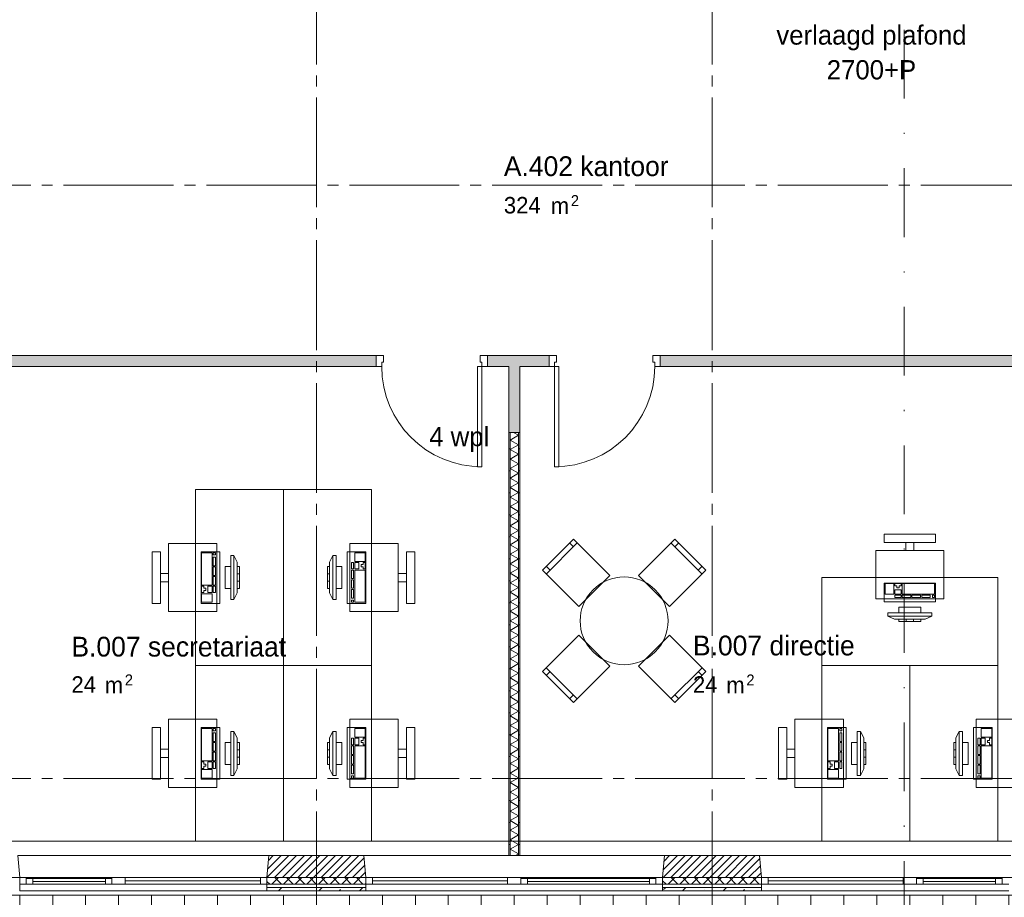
# Paper-space layout '19061B VOn 010b Plattegrond begane grond' of a CAD drawing. Header units: millimetres. Extents: x 10 to 1052, y 0 to 594.
# Tile 30 of 42: x 496 to 585, y 340 to 420. Entities that reach past the tile are written whole.
import ezdxf
from ezdxf.xclip import XClip

# ---------------------------------------------------------------- set-up
doc = ezdxf.new("R2010")
doc.units = ezdxf.units.MM
doc.header["$MEASUREMENT"] = 0
doc.header["$XCLIPFRAME"] = 0
doc.linetypes.add('B0204', pattern=[13, 10, -1, 1, -1])
doc.linetypes.add('B0302', pattern=[12.51, 6.26, -3.125, 0, -3.125])
for name, color, linetype in [('21 Buitenwanden', 7, 'Continuous'), ('21 Buitenwanden Doorsnede-arcering', 7, 'Continuous'), ('21 Buitenwanden Laagscheidingslijnen', 7, 'Continuous'), ('21 Buitenwanden Ramen', 7, 'Continuous'), ('23 Vloeren', 7, 'Continuous'), ('67 Radiatoren - lijn', 7, 'Continuous'), ('82 Interieur', 7, 'Continuous'), ('90 Terrein', 7, 'Continuous'), ('90 Terrein 2D arcering', 7, 'Continuous'), ('A Lijn doorsnede', 7, 'Continuous'), ('A Stramien', 7, 'Continuous'), ('New_21 Vliesgevels', 7, 'Continuous'), ('New_21 Vliesgevels Deuren', 7, 'Continuous'), ('New_21 Vliesgevels Doorsnede-arcering', 7, 'Continuous'), ('New_22 NC Binnenwanden', 7, 'Continuous'), ('New_22 NC Binnenwanden Doorsnede-arcering', 7, 'Continuous'), ('New_22 NC Binnenwanden Laagscheidingslijnen', 7, 'Continuous'), ('New_82 Interieur', 7, 'Continuous'), ('Z Ruimtebenaming', 7, 'Continuous')]:
    doc.layers.add(name, color=color, linetype=linetype)
doc.styles.add('GENERATED_STYLE_2', font='txt')
doc.styles.add('GENERATED_STYLE_5', font='SkRg___.ttf')
pattern_1 = [(45, (162.7604, 134.7577), (-1.838478, 1.838478), []), (45, (161.8411, 135.677), (-1.838478, 1.838478), [1.95, -0.65, 0, -0.65])]
pattern_2 = [(45, (162.7604, 134.7577), (-0.5303301, 0.5303301), []), (135, (162.7604, 134.7577), (0.5303301, 0.5303301), [])]
pattern_3 = [(45, (162.76037, 134.7577), (-0.3535534, 0.3535534), [])]
pattern_4 = [(1e-14, (162.7604, 134.7577), (0, 2), [])]

# ---------------------------------------------------------------- blocks, each defined once
blk = doc.blocks.new('*X69')
at = {"layer": 'New_22 NC Binnenwanden Doorsnede-arcering', "color": 7, "linetype": 'Continuous', "lineweight": 0}
for p, q in [((540.385, 381.575), (541.135, 382.008)), ((540.703, 382.258), (541.135, 382.008)), ((540.385, 381.575), (541.135, 381.142)), ((540.385, 380.709), (541.135, 381.142)), ((540.385, 380.709), (541.135, 380.276)), ((540.385, 379.843), (541.135, 380.276)), ((540.385, 379.843), (541.135, 379.41)), ((540.385, 378.977), (541.135, 379.41)), ((540.385, 378.977), (541.135, 378.544)), ((540.385, 378.111), (541.135, 378.544)), ((540.385, 378.111), (541.135, 377.678)), ((540.385, 377.245), (541.135, 377.678)), ((540.385, 377.245), (541.135, 376.812)), ((540.385, 376.379), (541.135, 376.812)), ((540.385, 376.379), (541.135, 375.946)), ((540.385, 375.513), (541.135, 375.946)), ((540.385, 375.513), (541.135, 375.08)), ((540.385, 374.647), (541.135, 375.08)), ((540.385, 374.647), (541.135, 374.214)), ((540.385, 373.781), (541.135, 374.214)), ((540.385, 373.781), (541.135, 373.348)), ((540.385, 372.915), (541.135, 373.348)), ((540.385, 372.915), (541.135, 372.482)), ((540.385, 372.049), (541.135, 372.482)), ((540.385, 372.049), (541.135, 371.616)), ((540.385, 371.183), (541.135, 371.616)), ((540.385, 371.183), (541.135, 370.75)), ((540.385, 370.317), (541.135, 370.75)), ((540.385, 370.317), (541.135, 369.884)), ((540.385, 369.451), (541.135, 369.884)), ((540.385, 369.451), (541.135, 369.018)), ((540.385, 368.585), (541.135, 369.018)), ((540.385, 368.585), (541.135, 368.152)), ((540.385, 367.719), (541.135, 368.152)), ((540.385, 367.719), (541.135, 367.286)), ((540.385, 366.853), (541.135, 367.286)), ((540.385, 366.853), (541.135, 366.42)), ((540.385, 365.987), (541.135, 366.42)), ((540.385, 365.987), (541.135, 365.553)), ((540.385, 365.12), (541.135, 365.553)), ((540.385, 365.12), (541.135, 364.687)), ((540.385, 364.254), (541.135, 364.687)), ((540.385, 364.254), (541.135, 363.821)), ((540.385, 363.388), (541.135, 363.821)), ((540.385, 363.388), (541.135, 362.955)), ((540.385, 362.522), (541.135, 362.955)), ((540.385, 362.522), (541.135, 362.089)), ((540.385, 361.656), (541.135, 362.089)), ((540.385, 361.656), (541.135, 361.223)), ((540.385, 360.79), (541.135, 361.223)), ((540.385, 360.79), (541.135, 360.357)), ((540.385, 359.924), (541.135, 360.357)), ((540.385, 359.924), (541.135, 359.491)), ((540.385, 359.058), (541.135, 359.491)), ((540.385, 359.058), (541.135, 358.625)), ((540.385, 358.192), (541.135, 358.625)), ((540.385, 358.192), (541.135, 357.759)), ((540.385, 357.326), (541.135, 357.759)), ((540.385, 357.326), (541.135, 356.893)), ((540.385, 356.46), (541.135, 356.893)), ((540.385, 356.46), (541.135, 356.027)), ((540.385, 355.594), (541.135, 356.027)), ((540.385, 355.594), (541.135, 355.161)), ((540.385, 354.728), (541.135, 355.161)), ((540.385, 354.728), (541.135, 354.295)), ((540.385, 353.862), (541.135, 354.295)), ((540.385, 353.862), (541.135, 353.429)), ((540.385, 352.996), (541.135, 353.429)), ((540.385, 352.996), (541.135, 352.563)), ((540.385, 352.13), (541.135, 352.563)), ((540.385, 352.13), (541.135, 351.697)), ((540.385, 351.264), (541.135, 351.697)), ((540.385, 351.264), (541.135, 350.831)), ((540.385, 350.398), (541.135, 350.831)), ((540.385, 350.398), (541.135, 349.965)), ((540.385, 349.532), (541.135, 349.965)), ((540.385, 349.532), (541.135, 349.099)), ((540.385, 348.666), (541.135, 349.099)), ((540.385, 348.666), (541.135, 348.233)), ((540.385, 347.8), (541.135, 348.233)), ((540.385, 347.8), (541.135, 347.367)), ((540.385, 346.934), (541.135, 347.367)), ((540.385, 346.934), (541.135, 346.501)), ((540.385, 346.068), (541.135, 346.501)), ((540.385, 346.068), (541.135, 345.635)), ((540.385, 345.202), (541.135, 345.635)), ((540.385, 345.202), (541.135, 344.769)), ((540.385, 344.336), (541.135, 344.769)), ((540.385, 344.336), (541.135, 343.903)), ((540.884, 343.758), (541.135, 343.903))]:
    blk.add_line(p, q, dxfattribs=at)
blk = doc.blocks.new('Drawing_2_1', base_point=(162.76, 134.758))
at = {"layer": '21 Buitenwanden Doorsnede-arcering', "linetype": 'Continuous', "lineweight": 0, "true_color": 0x000000}
h = blk.add_hatch(dxfattribs=at)
h.set_pattern_fill('220_Gewapend_beton___pre_2B', color=18, style=0, pattern_type=2)
h.set_pattern_definition(pattern_3)
h.paths.add_polyline_path([(518.435, 343.758), (518.26, 341.758), (527.26, 341.758), (527.085, 343.758)])
h = blk.add_hatch(dxfattribs=at)
h.set_pattern_fill('220_Gewapend_beton___pre_2B', color=18, style=0, pattern_type=2)
h.set_pattern_definition(pattern_3)
h.paths.add_polyline_path([(554.26, 341.758), (563.26, 341.758), (563.085, 343.758), (554.435, 343.758)])
h = blk.add_hatch(dxfattribs=at)
h.set_pattern_fill('415_Isolatie_ruit_0001', color=18, style=0, pattern_type=2)
h.set_pattern_definition(pattern_2)
h.paths.add_polyline_path([(518.26, 341.758), (518.26, 341.158), (527.26, 341.158), (527.26, 341.758)])
h = blk.add_hatch(dxfattribs=at)
h.set_pattern_fill('415_Isolatie_ruit_0001', color=18, style=0, pattern_type=2)
h.set_pattern_definition(pattern_2)
h.paths.add_polyline_path([(554.26, 341.158), (563.26, 341.158), (563.26, 341.758), (554.26, 341.758)])
h = blk.add_hatch(dxfattribs=at)
h.set_pattern_fill('160_Natuursteen_0001', color=18, style=0, pattern_type=2)
h.set_pattern_definition(pattern_1)
h.paths.add_polyline_path([(518.26, 340.558), (527.26, 340.558), (527.26, 340.858), (518.26, 340.858)])
h = blk.add_hatch(dxfattribs=at)
h.set_pattern_fill('160_Natuursteen_0001', color=18, style=0, pattern_type=2)
h.set_pattern_definition(pattern_1)
h.paths.add_polyline_path([(554.26, 340.558), (563.26, 340.558), (563.26, 340.858), (554.26, 340.858)])
at = {"layer": '90 Terrein 2D arcering', "linetype": 'Continuous', "lineweight": 0, "true_color": 0x8d999c}
h = blk.add_hatch(dxfattribs=at)
h.set_pattern_fill('950_Raster_300_0001', color=252, style=0, pattern_type=2)
h.set_pattern_definition([(0, (162.7604, 134.7577), (0, 3), []), (90, (162.7604, 134.7577), (-3, 0), [])])
h.paths.add_polyline_path([(290.36, 170.758), (522.76, 170.758), (522.76, 206.758), (522.76, 314.758), (630.61, 314.758), (630.61, 340.158), (486.914, 340.158), (486.914, 339.577), (486.914, 242.613), (391.265, 242.613), (351.26, 242.714, -1), (316.26, 242.715), (290.36, 242.613)])
at = {"layer": 'New_21 Vliesgevels Doorsnede-arcering', "linetype": 'Continuous', "lineweight": 0, "true_color": 0x80e2d7}
for points in [[(486.76, 389.258), (486.76, 388.258), (528.201, 388.258), (528.201, 389.258)], [(538.321, 388.258), (543.926, 388.258), (543.926, 389.258), (538.321, 389.258)], [(554.046, 389.258), (554.046, 388.258), (594.26, 388.258), (594.26, 389.258)], [(540.26, 388.258), (540.26, 382.258), (541.26, 382.258), (541.26, 388.258)]]:
    blk.add_hatch(color=121, dxfattribs=at).paths.add_polyline_path(points)
at = {"layer": 'New_22 NC Binnenwanden Doorsnede-arcering', "linetype": 'Continuous', "lineweight": 0, "true_color": 0x000000}
h = blk.add_hatch(dxfattribs=at)
h.set_pattern_fill('930_Lijnen_vert_200_0001', color=18, style=0, pattern_type=2)
h.set_pattern_definition(pattern_4)
h.paths.add_polyline_path([(540.26, 382.258), (540.26, 343.758), (540.385, 343.758), (540.385, 382.258)])
h = blk.add_hatch(dxfattribs=at)
h.set_pattern_fill('930_Lijnen_vert_200_0001', color=18, style=0, pattern_type=2)
h.set_pattern_definition(pattern_4)
h.paths.add_polyline_path([(541.26, 343.758), (541.26, 382.258), (541.135, 382.258), (541.135, 343.758)])
at = {"layer": '21 Buitenwanden', "color": 3, "linetype": 'Continuous', "lineweight": 0}
for p, q in [((495.76, 341.758), (495.585, 343.758)), ((518.26, 341.758), (518.435, 343.758)), ((527.26, 341.758), (527.085, 343.758)), ((554.26, 341.758), (554.435, 343.758)), ((563.26, 341.758), (563.085, 343.758))]:
    blk.add_line(p, q, dxfattribs=at)
at = {"layer": '21 Buitenwanden', "color": 1, "linetype": 'Continuous', "lineweight": 0}
for p, q in [((495.76, 341.158), (495.76, 341.758)), ((518.26, 341.158), (518.26, 341.758)), ((527.26, 341.158), (527.26, 341.758)), ((554.26, 341.158), (554.26, 341.758)), ((563.26, 341.158), (563.26, 341.758))]:
    blk.add_line(p, q, dxfattribs=at)
at = {"layer": '21 Buitenwanden', "color": 9, "linetype": 'Continuous', "lineweight": 0}
for p, q in [((495.76, 340.858), (495.76, 341.158)), ((518.26, 340.858), (518.26, 341.158)), ((527.26, 340.858), (527.26, 341.158)), ((554.26, 340.858), (554.26, 341.158)), ((563.26, 340.858), (563.26, 341.158))]:
    blk.add_line(p, q, dxfattribs=at)
at = {"layer": '21 Buitenwanden', "color": 2, "linetype": 'Continuous', "lineweight": 0}
for p, q in [((495.76, 340.558), (495.76, 340.858)), ((518.26, 340.558), (518.26, 340.858)), ((527.26, 340.558), (527.26, 340.858)), ((554.26, 340.558), (554.26, 340.858)), ((563.26, 340.558), (563.26, 340.858))]:
    blk.add_line(p, q, dxfattribs=at)
at = {"layer": '21 Buitenwanden', "color": 3, "linetype": 'Continuous', "lineweight": 0, "flags": 128}
for points in [[(527.085, 343.758), (518.435, 343.758)], [(563.085, 343.758), (554.435, 343.758)]]:
    blk.add_lwpolyline(points, dxfattribs=at)
at = {"layer": '21 Buitenwanden', "color": 2, "linetype": 'Continuous', "lineweight": 0, "flags": 128}
for points in [[(518.26, 340.558), (527.26, 340.558)], [(554.26, 340.558), (563.26, 340.558)]]:
    blk.add_lwpolyline(points, dxfattribs=at)
at = {"layer": '21 Buitenwanden Laagscheidingslijnen', "color": 3, "linetype": 'Continuous', "lineweight": 0}
for p, q in [((518.26, 341.758), (527.26, 341.758)), ((554.26, 341.758), (563.26, 341.758))]:
    blk.add_line(p, q, dxfattribs=at)
at = {"layer": '21 Buitenwanden Laagscheidingslijnen', "color": 1, "linetype": 'Continuous', "lineweight": 0}
for p, q in [((518.26, 341.158), (527.26, 341.158)), ((554.26, 341.158), (563.26, 341.158))]:
    blk.add_line(p, q, dxfattribs=at)
at = {"layer": '21 Buitenwanden Laagscheidingslijnen', "color": 2, "linetype": 'Continuous', "lineweight": 0}
for p, q in [((518.26, 340.858), (527.26, 340.858)), ((554.26, 340.858), (563.26, 340.858))]:
    blk.add_line(p, q, dxfattribs=at)
at = {"layer": '21 Buitenwanden Ramen', "color": 9, "linetype": 'Continuous', "lineweight": 0}
for p, q in [((495.585, 343.758), (504.76, 343.758)), ((504.76, 343.758), (518.435, 343.758)), ((540.76, 343.758), (527.085, 343.758)), ((554.435, 343.758), (540.76, 343.758)), ((576.76, 343.758), (563.085, 343.758)), ((585.941, 343.758), (576.76, 343.758)), ((504.16, 341.758), (496.36, 341.758)), ((541.36, 341.758), (553.66, 341.758)), ((577.36, 341.758), (585.166, 341.758)), ((495.76, 340.858), (495.76, 341.158)), ((495.76, 340.558), (504.76, 340.558)), ((496.96, 341.158), (503.56, 341.158)), ((504.76, 340.558), (518.26, 340.558)), ((518.26, 340.858), (518.26, 341.158)), ((527.26, 340.858), (527.26, 341.158)), ((540.76, 340.558), (527.26, 340.558)), ((554.26, 340.558), (540.76, 340.558)), ((553.06, 341.158), (541.96, 341.158)), ((554.26, 340.858), (554.26, 341.158)), ((563.26, 340.858), (563.26, 341.158)), ((576.76, 340.558), (563.26, 340.558)), ((585.766, 340.558), (576.76, 340.558)), ((584.566, 341.158), (577.96, 341.158))]:
    blk.add_line(p, q, dxfattribs=at)
at = {"layer": '21 Buitenwanden Ramen', "color": 3, "linetype": 'Continuous', "lineweight": 0}
for p, q in [((495.76, 341.758), (495.585, 343.758)), ((518.26, 341.758), (518.435, 343.758)), ((527.26, 341.758), (527.085, 343.758)), ((554.26, 341.758), (554.435, 343.758)), ((563.26, 341.758), (563.085, 343.758))]:
    blk.add_line(p, q, dxfattribs=at)
at = {"layer": '21 Buitenwanden Ramen', "color": 1, "linetype": 'Continuous', "lineweight": 0}
for p, q in [((496.36, 341.758), (495.76, 341.758)), ((495.76, 341.158), (495.76, 341.758)), ((495.76, 341.158), (495.76, 341.758)), ((496.36, 341.658), (496.36, 341.758)), ((496.36, 341.158), (496.36, 341.658)), ((496.96, 341.658), (496.36, 341.658)), ((496.36, 341.658), (496.36, 341.158)), ((496.96, 341.158), (496.96, 341.658)), ((503.56, 341.658), (496.96, 341.658)), ((496.96, 341.408), (503.56, 341.408)), ((504.16, 341.658), (503.56, 341.658)), ((503.56, 341.658), (503.56, 341.158)), ((504.76, 341.758), (504.16, 341.758)), ((504.16, 341.758), (504.16, 341.658)), ((504.16, 341.658), (504.16, 341.158)), ((504.16, 341.158), (504.16, 341.658)), ((505.36, 341.758), (504.76, 341.758)), ((505.36, 341.158), (505.36, 341.758)), ((517.66, 341.758), (505.36, 341.758)), ((505.36, 341.458), (517.66, 341.458)), ((518.26, 341.758), (517.66, 341.758)), ((517.66, 341.758), (517.66, 341.158)), ((518.26, 341.158), (518.26, 341.758)), ((518.26, 341.158), (518.26, 341.758)), ((527.26, 341.758), (527.86, 341.758)), ((527.26, 341.158), (527.26, 341.758)), ((527.26, 341.158), (527.26, 341.758)), ((527.86, 341.758), (527.86, 341.158)), ((527.86, 341.758), (540.16, 341.758)), ((540.16, 341.458), (527.86, 341.458)), ((540.16, 341.158), (540.16, 341.758)), ((540.16, 341.758), (540.76, 341.758)), ((540.76, 341.758), (541.36, 341.758)), ((541.36, 341.758), (541.36, 341.658)), ((541.36, 341.658), (541.36, 341.158)), ((541.36, 341.658), (541.96, 341.658)), ((541.36, 341.158), (541.36, 341.658)), ((541.96, 341.658), (541.96, 341.158)), ((541.96, 341.658), (553.06, 341.658)), ((553.06, 341.408), (541.96, 341.408)), ((553.06, 341.158), (553.06, 341.658)), ((553.06, 341.658), (553.66, 341.658)), ((553.66, 341.658), (553.66, 341.758)), ((553.66, 341.758), (554.26, 341.758)), ((553.66, 341.158), (553.66, 341.658)), ((553.66, 341.658), (553.66, 341.158)), ((554.26, 341.158), (554.26, 341.758)), ((554.26, 341.158), (554.26, 341.758)), ((563.26, 341.758), (563.86, 341.758)), ((563.26, 341.158), (563.26, 341.758)), ((563.26, 341.158), (563.26, 341.758)), ((563.86, 341.758), (563.86, 341.158)), ((563.86, 341.758), (576.16, 341.758)), ((576.16, 341.458), (563.86, 341.458)), ((576.16, 341.158), (576.16, 341.758)), ((576.16, 341.758), (576.76, 341.758)), ((576.76, 341.758), (577.36, 341.758)), ((577.36, 341.758), (577.36, 341.658)), ((577.36, 341.658), (577.36, 341.158)), ((577.36, 341.658), (577.96, 341.658)), ((577.36, 341.158), (577.36, 341.658)), ((577.96, 341.658), (577.96, 341.158)), ((577.96, 341.658), (584.566, 341.658)), ((584.566, 341.408), (577.96, 341.408)), ((584.566, 341.158), (584.566, 341.658)), ((584.566, 341.658), (585.166, 341.658)), ((585.166, 341.658), (585.166, 341.758)), ((585.166, 341.758), (585.766, 341.758)), ((585.166, 341.158), (585.166, 341.658)), ((585.166, 341.658), (585.166, 341.158)), ((495.76, 341.158), (496.36, 341.158)), ((496.36, 341.158), (496.96, 341.158)), ((496.96, 341.158), (503.56, 341.158)), ((503.56, 341.158), (504.16, 341.158)), ((504.16, 341.158), (504.76, 341.158)), ((504.76, 341.158), (505.36, 341.158)), ((505.36, 341.158), (517.66, 341.158)), ((517.66, 341.158), (518.26, 341.158)), ((527.86, 341.158), (527.26, 341.158)), ((540.16, 341.158), (527.86, 341.158)), ((540.76, 341.158), (540.16, 341.158)), ((541.36, 341.158), (540.76, 341.158)), ((541.96, 341.158), (541.36, 341.158)), ((553.06, 341.158), (541.96, 341.158)), ((553.66, 341.158), (553.06, 341.158)), ((554.26, 341.158), (553.66, 341.158)), ((563.86, 341.158), (563.26, 341.158)), ((576.16, 341.158), (563.86, 341.158)), ((576.76, 341.158), (576.16, 341.158)), ((577.36, 341.158), (576.76, 341.158)), ((577.96, 341.158), (577.36, 341.158)), ((584.566, 341.158), (577.96, 341.158)), ((585.166, 341.158), (584.566, 341.158)), ((585.766, 341.158), (585.166, 341.158))]:
    blk.add_line(p, q, dxfattribs=at)
at = {"layer": '21 Buitenwanden Ramen', "color": 2, "linetype": 'Continuous', "lineweight": 0}
for p, q in [((495.76, 340.558), (495.76, 340.858)), ((518.26, 340.558), (518.26, 340.858)), ((527.26, 340.558), (527.26, 340.858)), ((554.26, 340.558), (554.26, 340.858)), ((563.26, 340.558), (563.26, 340.858))]:
    blk.add_line(p, q, dxfattribs=at)
at = {"layer": '23 Vloeren', "color": 1, "linetype": 'Continuous', "lineweight": 0, "flags": 128}
blk.add_lwpolyline([(164.76, 474.758), (164.76, 136.758), (286.76, 136.758), (286.76, 356.208), (323.76, 356.208), (353.76, 356.208), (380.76, 356.208), (380.76, 341.758), (808.76, 341.758), (808.76, 465.758), (380.76, 465.758), (380.76, 453.258), (286.76, 453.258), (286.76, 474.758)], close=True, dxfattribs=at)
at = {"layer": '67 Radiatoren - lijn', "color": 9, "linetype": 'Continuous', "lineweight": 0, "flags": 128}
blk.add_lwpolyline([(380.76, 345.058), (807.46, 345.058), (807.46, 386.758)], dxfattribs=at)
at = {"layer": '90 Terrein', "color": 9, "linetype": 'Continuous', "lineweight": 0, "flags": 128}
blk.add_lwpolyline([(290.36, 170.758), (290.36, 242.613), (316.26, 242.715, 1), (351.26, 242.714), (391.265, 242.613), (486.914, 242.613), (486.914, 339.577), (486.914, 340.158), (630.61, 340.158), (630.61, 314.758), (522.76, 314.758), (522.76, 206.758), (522.76, 170.758)], format="xyb", close=True, dxfattribs=at)
at = {"layer": 'A Lijn doorsnede', "color": 9, "linetype": 'B0302', "lineweight": 0}
blk.add_line((576.253, 97.409), (576.253, 487.609), dxfattribs=at)
blk.add_line((576.253, 97.409), (576.253, 487.609), dxfattribs=at)
at = {"layer": 'A Stramien', "color": 9, "linetype": 'B0204', "lineweight": 0}
for p, q in [((522.76, 516.758), (522.76, 94.758)), ((558.76, 516.758), (558.76, 94.758)), ((122.76, 404.758), (850.76, 404.758)), ((122.76, 350.758), (850.76, 350.758)), ((122.76, 341.758), (850.76, 341.758))]:
    blk.add_line(p, q, dxfattribs=at)
at = {"layer": 'New_21 Vliesgevels', "color": 1, "linetype": 'Continuous', "lineweight": 0}
for p, q in [((528.201, 388.258), (528.201, 389.258)), ((538.321, 388.258), (538.321, 389.258)), ((543.926, 388.258), (543.926, 389.258)), ((554.046, 388.258), (554.046, 389.258))]:
    blk.add_line(p, q, dxfattribs=at)
at = {"layer": 'New_21 Vliesgevels', "color": 1, "linetype": 'Continuous', "lineweight": 0, "flags": 128}
for points in [[(528.201, 389.258), (486.76, 389.258)], [(543.926, 389.258), (538.321, 389.258)], [(595.26, 389.258), (554.046, 389.258)], [(486.76, 388.258), (528.201, 388.258)], [(538.321, 388.258), (540.26, 388.258)], [(540.26, 388.258), (540.26, 382.258)], [(541.26, 388.258), (543.926, 388.258)], [(541.26, 382.258), (541.26, 388.258)], [(554.046, 388.258), (594.26, 388.258)], [(540.26, 382.258), (541.26, 382.258)]]:
    blk.add_lwpolyline(points, dxfattribs=at)
at = {"layer": 'New_21 Vliesgevels Deuren', "color": 1, "linetype": 'Continuous', "lineweight": 0}
for p, q in [((528.201, 388.258), (528.201, 389.258)), ((528.201, 389.258), (528.871, 389.258)), ((528.201, 388.258), (528.201, 389.258)), ((528.201, 388.258), (528.201, 389.258)), ((528.871, 389.258), (528.871, 388.658)), ((537.651, 388.658), (537.651, 389.258)), ((537.651, 389.258), (538.321, 389.258)), ((538.321, 389.258), (538.321, 388.258)), ((538.321, 388.258), (538.321, 389.258)), ((538.321, 388.258), (538.321, 389.258)), ((543.926, 389.258), (543.926, 388.258)), ((544.596, 389.258), (543.926, 389.258)), ((543.926, 388.258), (543.926, 389.258)), ((543.926, 388.258), (543.926, 389.258)), ((544.596, 388.658), (544.596, 389.258)), ((553.376, 389.258), (553.376, 388.658)), ((554.046, 389.258), (553.376, 389.258)), ((554.046, 388.258), (554.046, 389.258)), ((554.046, 388.258), (554.046, 389.258)), ((554.046, 388.258), (554.046, 389.258)), ((528.701, 388.258), (528.201, 388.258)), ((528.871, 388.658), (528.701, 388.658)), ((528.701, 388.658), (528.701, 388.258)), ((537.821, 388.258), (537.421, 388.258)), ((537.421, 388.258), (537.421, 379.138)), ((537.821, 388.658), (537.651, 388.658)), ((537.821, 388.258), (537.821, 388.658)), ((538.321, 388.258), (537.821, 388.258)), ((537.821, 379.138), (537.821, 388.258)), ((543.926, 388.258), (544.426, 388.258)), ((544.426, 388.258), (544.426, 388.658)), ((544.426, 388.658), (544.596, 388.658)), ((544.426, 379.138), (544.426, 388.258)), ((544.426, 388.258), (544.826, 388.258)), ((544.826, 388.258), (544.826, 379.138)), ((553.376, 388.658), (553.546, 388.658)), ((553.546, 388.658), (553.546, 388.258)), ((553.546, 388.258), (554.046, 388.258)), ((537.421, 379.138), (537.821, 379.138)), ((544.826, 379.138), (544.426, 379.138))]:
    blk.add_line(p, q, dxfattribs=at)
for centre, start, end in [((537.821, 388.258), 180, 270), ((544.426, 388.258), 270, 0)]:
    blk.add_arc(centre, 9.12, start, end, dxfattribs=at)
at = {"layer": 'New_22 NC Binnenwanden', "color": 1, "linetype": 'Continuous', "lineweight": 0, "flags": 128}
for points in [[(540.26, 382.258), (540.26, 343.758)], [(541.26, 382.258), (540.26, 382.258)], [(541.26, 343.758), (541.26, 382.258)], [(540.26, 341.758), (541.26, 341.758)]]:
    blk.add_lwpolyline(points, dxfattribs=at)
at = {"layer": 'New_22 NC Binnenwanden Laagscheidingslijnen', "color": 1, "linetype": 'Continuous', "lineweight": 0}
for p, q in [((540.385, 382.258), (540.385, 343.758)), ((541.135, 343.758), (541.135, 382.258)), ((540.26, 343.758), (540.385, 343.758)), ((540.385, 343.758), (541.135, 343.758)), ((541.135, 343.758), (541.26, 343.758))]:
    blk.add_line(p, q, dxfattribs=at)
at = {"layer": 'New_82 Interieur', "color": 1, "linetype": 'Continuous', "lineweight": 0}
for p, q in [((546.501, 372.209), (543.672, 369.381)), ((546.147, 371.856), (545.794, 372.209)), ((557.855, 369.381), (555.026, 372.209)), ((555.38, 371.856), (555.733, 372.209)), ((512.309, 371.31), (512.309, 368.372)), ((513.279, 371.31), (512.309, 371.31)), ((513.279, 368.372), (513.279, 371.31)), ((513.376, 371.31), (513.376, 371.114)), ((513.569, 371.31), (513.376, 371.31)), ((513.376, 371.114), (513.569, 371.114)), ((513.569, 371.114), (513.569, 371.31)), ((514.96, 371.058), (514.96, 367.058)), ((515.26, 371.058), (514.96, 371.058)), ((515.26, 367.058), (515.26, 371.058)), ((515.26, 371.058), (515.56, 370.458)), ((524.26, 371.058), (523.96, 370.458)), ((524.56, 371.058), (524.26, 371.058)), ((524.26, 371.058), (524.26, 367.058)), ((524.56, 367.058), (524.56, 371.058)), ((527.212, 371.31), (526.242, 371.31)), ((526.242, 371.31), (526.242, 370.526)), ((527.212, 370.526), (527.212, 371.31)), ((513.376, 370.918), (513.376, 370.135)), ((513.569, 370.918), (513.376, 370.918)), ((513.376, 370.135), (513.569, 370.135)), ((513.376, 370.037), (513.376, 369.253)), ((513.569, 370.037), (513.376, 370.037)), ((513.569, 370.135), (513.569, 370.918)), ((513.569, 369.253), (513.569, 370.037)), ((514.46, 370.058), (514.46, 368.058)), ((514.96, 370.058), (514.46, 370.058)), ((514.96, 368.058), (514.96, 370.058)), ((515.56, 370.458), (515.56, 367.658)), ((515.56, 370.058), (515.56, 368.058)), ((515.76, 370.058), (515.56, 370.058)), ((515.76, 368.058), (515.76, 370.058)), ((523.96, 370.058), (523.76, 370.058)), ((523.76, 370.058), (523.76, 368.058)), ((523.96, 367.658), (523.96, 370.458)), ((523.96, 368.058), (523.96, 370.058)), ((525.06, 370.058), (524.56, 370.058)), ((524.56, 370.058), (524.56, 368.058)), ((525.06, 368.058), (525.06, 370.058)), ((526.145, 370.428), (525.951, 370.428)), ((525.951, 370.428), (525.951, 369.841)), ((526.145, 369.841), (526.145, 370.428)), ((526.242, 370.526), (527.212, 370.526)), ((526.63, 370.428), (526.242, 370.428)), ((526.242, 370.428), (526.242, 369.841)), ((526.63, 369.841), (526.63, 370.428)), ((527.018, 370.233), (526.824, 370.233)), ((526.824, 370.233), (526.824, 370.037)), ((526.824, 370.037), (527.018, 370.037)), ((527.212, 370.428), (527.018, 370.428)), ((527.018, 370.428), (527.018, 370.233)), ((527.018, 370.037), (527.018, 369.841)), ((527.212, 369.841), (527.212, 370.428)), ((544.026, 369.734), (543.672, 370.088)), ((557.501, 369.734), (557.855, 370.088)), ((513.376, 369.253), (513.569, 369.253)), ((513.376, 369.156), (513.376, 368.372)), ((513.569, 369.156), (513.376, 369.156)), ((513.569, 368.372), (513.569, 369.156)), ((515.56, 369.391), (515.76, 369.391)), ((523.96, 369.391), (523.76, 369.391)), ((525.951, 369.841), (526.145, 369.841)), ((526.145, 369.743), (525.951, 369.743)), ((525.951, 369.743), (525.951, 368.96)), ((526.145, 368.96), (526.145, 369.743)), ((526.242, 369.841), (526.63, 369.841)), ((527.212, 369.743), (526.242, 369.743)), ((526.242, 369.743), (526.242, 366.806)), ((527.018, 369.841), (527.212, 369.841)), ((527.212, 366.806), (527.212, 369.743)), ((512.309, 368.372), (513.279, 368.372)), ((512.309, 368.274), (512.309, 367.687)), ((512.503, 368.274), (512.309, 368.274)), ((512.503, 368.078), (512.503, 368.274)), ((512.891, 368.274), (512.891, 367.687)), ((513.279, 368.274), (512.891, 368.274)), ((513.279, 367.687), (513.279, 368.274)), ((513.376, 368.372), (513.569, 368.372)), ((513.376, 368.274), (513.376, 367.687)), ((513.569, 368.274), (513.376, 368.274)), ((513.569, 367.687), (513.569, 368.274)), ((515.56, 368.724), (515.76, 368.724)), ((523.96, 368.724), (523.76, 368.724)), ((525.951, 368.96), (526.145, 368.96)), ((526.145, 368.862), (525.951, 368.862)), ((525.951, 368.862), (525.951, 368.078)), ((526.145, 368.078), (526.145, 368.862)), ((575.292, 368.509), (574.508, 368.509)), ((574.508, 368.509), (574.508, 367.54)), ((575.292, 367.54), (575.292, 368.509)), ((575.977, 368.509), (575.39, 368.509)), ((575.39, 368.509), (575.39, 368.315)), ((575.39, 368.315), (575.585, 368.315)), ((575.585, 368.315), (575.585, 368.121)), ((575.781, 368.121), (575.781, 368.315)), ((575.781, 368.315), (575.977, 368.315)), ((575.977, 368.315), (575.977, 368.509)), ((579.012, 368.509), (576.075, 368.509)), ((576.075, 368.509), (576.075, 367.54)), ((579.012, 367.54), (579.012, 368.509)), ((512.309, 367.687), (512.503, 367.687)), ((512.309, 367.589), (512.309, 366.806)), ((513.279, 367.589), (512.309, 367.589)), ((512.697, 368.078), (512.503, 368.078)), ((512.503, 367.687), (512.503, 367.883)), ((512.503, 367.883), (512.697, 367.883)), ((512.697, 367.883), (512.697, 368.078)), ((512.891, 367.687), (513.279, 367.687)), ((513.279, 366.806), (513.279, 367.589)), ((513.376, 367.687), (513.569, 367.687)), ((514.46, 368.058), (514.96, 368.058)), ((515.26, 367.058), (515.56, 367.658)), ((515.56, 368.058), (515.76, 368.058)), ((523.76, 368.058), (523.96, 368.058)), ((524.26, 367.058), (523.96, 367.658)), ((524.56, 368.058), (525.06, 368.058)), ((525.951, 368.078), (526.145, 368.078)), ((526.145, 367.981), (525.951, 367.981)), ((525.951, 367.981), (525.951, 367.197)), ((526.145, 367.197), (526.145, 367.981)), ((574.508, 367.54), (575.292, 367.54)), ((575.977, 367.927), (575.39, 367.927)), ((575.39, 367.927), (575.39, 367.54)), ((575.39, 367.54), (575.977, 367.54)), ((575.977, 367.443), (575.39, 367.443)), ((575.39, 367.443), (575.39, 367.249)), ((575.585, 368.121), (575.781, 368.121)), ((575.977, 367.54), (575.977, 367.927)), ((575.977, 367.249), (575.977, 367.443)), ((576.075, 367.54), (579.012, 367.54)), ((576.858, 367.443), (576.075, 367.443)), ((576.075, 367.443), (576.075, 367.249)), ((576.858, 367.249), (576.858, 367.443)), ((577.74, 367.443), (576.956, 367.443)), ((576.956, 367.443), (576.956, 367.249)), ((577.74, 367.249), (577.74, 367.443)), ((578.621, 367.443), (577.837, 367.443)), ((577.837, 367.443), (577.837, 367.249)), ((578.621, 367.249), (578.621, 367.443)), ((579.012, 367.443), (578.817, 367.443)), ((578.817, 367.443), (578.817, 367.249)), ((579.012, 367.249), (579.012, 367.443)), ((512.309, 366.806), (513.279, 366.806)), ((514.96, 367.058), (515.26, 367.058)), ((524.26, 367.058), (524.56, 367.058)), ((525.951, 367.197), (526.145, 367.197)), ((526.145, 367.001), (525.951, 367.001)), ((525.951, 367.001), (525.951, 366.806)), ((525.951, 366.806), (526.145, 366.806)), ((526.145, 366.806), (526.145, 367.001)), ((526.242, 366.806), (527.212, 366.806)), ((575.39, 367.249), (575.977, 367.249)), ((576.075, 367.249), (576.858, 367.249)), ((576.956, 367.249), (577.74, 367.249)), ((577.837, 367.249), (578.621, 367.249)), ((578.817, 367.249), (579.012, 367.249)), ((578.76, 365.858), (574.76, 365.858)), ((574.76, 365.858), (574.76, 365.558)), ((574.76, 365.558), (578.76, 365.558)), ((574.76, 365.558), (575.36, 365.258)), ((577.76, 366.358), (575.76, 366.358)), ((575.76, 366.358), (575.76, 365.858)), ((575.76, 365.858), (577.76, 365.858)), ((577.76, 365.858), (577.76, 366.358)), ((578.76, 365.558), (578.16, 365.258)), ((578.76, 365.558), (578.76, 365.858)), ((578.16, 365.258), (575.36, 365.258)), ((577.76, 365.258), (575.76, 365.258)), ((575.76, 365.258), (575.76, 365.058)), ((575.76, 365.058), (577.76, 365.058)), ((576.427, 365.258), (576.427, 365.058)), ((577.094, 365.258), (577.094, 365.058)), ((577.76, 365.058), (577.76, 365.258)), ((543.672, 360.855), (546.501, 358.027)), ((544.026, 360.502), (543.672, 360.148)), ((555.026, 358.027), (557.855, 360.855)), ((557.501, 360.502), (557.855, 360.148)), ((546.147, 358.381), (545.794, 358.027)), ((555.38, 358.381), (555.733, 358.027)), ((512.309, 355.31), (512.309, 352.372)), ((513.279, 355.31), (512.309, 355.31)), ((513.279, 352.372), (513.279, 355.31)), ((513.376, 355.31), (513.376, 355.114)), ((513.569, 355.31), (513.376, 355.31)), ((513.376, 355.114), (513.569, 355.114)), ((513.376, 354.918), (513.376, 354.135)), ((513.569, 354.918), (513.376, 354.918)), ((513.569, 355.114), (513.569, 355.31)), ((513.569, 354.135), (513.569, 354.918)), ((514.96, 355.058), (514.96, 351.058)), ((515.26, 355.058), (514.96, 355.058)), ((515.26, 351.058), (515.26, 355.058)), ((515.26, 355.058), (515.56, 354.458)), ((524.26, 355.058), (523.96, 354.458)), ((524.56, 355.058), (524.26, 355.058)), ((524.26, 355.058), (524.26, 351.058)), ((524.56, 351.058), (524.56, 355.058)), ((527.212, 355.31), (526.242, 355.31)), ((526.242, 355.31), (526.242, 354.526)), ((527.212, 354.526), (527.212, 355.31)), ((569.309, 355.31), (569.309, 352.372)), ((570.279, 355.31), (569.309, 355.31)), ((570.279, 352.372), (570.279, 355.31)), ((570.376, 355.31), (570.376, 355.114)), ((570.569, 355.31), (570.376, 355.31)), ((570.376, 355.114), (570.569, 355.114)), ((570.376, 354.918), (570.376, 354.135)), ((570.569, 354.918), (570.376, 354.918)), ((570.569, 355.114), (570.569, 355.31)), ((570.569, 354.135), (570.569, 354.918)), ((571.96, 355.058), (571.96, 351.058)), ((572.26, 355.058), (571.96, 355.058)), ((572.26, 351.058), (572.26, 355.058)), ((572.26, 355.058), (572.56, 354.458)), ((581.26, 355.058), (580.96, 354.458)), ((581.56, 355.058), (581.26, 355.058)), ((581.26, 355.058), (581.26, 351.058)), ((581.56, 351.058), (581.56, 355.058)), ((584.212, 355.31), (583.242, 355.31)), ((583.242, 355.31), (583.242, 354.526)), ((584.212, 354.526), (584.212, 355.31)), ((513.376, 354.135), (513.569, 354.135)), ((513.376, 354.037), (513.376, 353.253)), ((513.569, 354.037), (513.376, 354.037)), ((513.569, 353.253), (513.569, 354.037)), ((514.46, 354.058), (514.46, 352.058)), ((514.96, 354.058), (514.46, 354.058)), ((514.96, 352.058), (514.96, 354.058)), ((515.56, 354.458), (515.56, 351.658)), ((515.56, 354.058), (515.56, 352.058)), ((515.76, 354.058), (515.56, 354.058)), ((515.76, 352.058), (515.76, 354.058)), ((523.96, 354.058), (523.76, 354.058)), ((523.76, 354.058), (523.76, 352.058)), ((523.96, 351.658), (523.96, 354.458)), ((523.96, 352.058), (523.96, 354.058)), ((525.06, 354.058), (524.56, 354.058)), ((524.56, 354.058), (524.56, 352.058)), ((525.06, 352.058), (525.06, 354.058)), ((526.145, 354.428), (525.951, 354.428)), ((525.951, 354.428), (525.951, 353.841)), ((526.145, 353.841), (526.145, 354.428)), ((526.242, 354.526), (527.212, 354.526)), ((526.63, 354.428), (526.242, 354.428)), ((526.242, 354.428), (526.242, 353.841)), ((526.63, 353.841), (526.63, 354.428)), ((527.018, 354.233), (526.824, 354.233)), ((526.824, 354.233), (526.824, 354.037)), ((526.824, 354.037), (527.018, 354.037)), ((527.212, 354.428), (527.018, 354.428)), ((527.018, 354.428), (527.018, 354.233)), ((527.018, 354.037), (527.018, 353.841)), ((527.212, 353.841), (527.212, 354.428)), ((570.376, 354.135), (570.569, 354.135)), ((570.376, 354.037), (570.376, 353.254)), ((570.569, 354.037), (570.376, 354.037)), ((570.569, 353.254), (570.569, 354.037)), ((571.46, 354.058), (571.46, 352.058)), ((571.96, 354.058), (571.46, 354.058)), ((571.96, 352.058), (571.96, 354.058)), ((572.56, 354.458), (572.56, 351.658)), ((572.56, 354.058), (572.56, 352.058)), ((572.76, 354.058), (572.56, 354.058)), ((572.76, 352.058), (572.76, 354.058)), ((580.96, 354.058), (580.76, 354.058)), ((580.76, 354.058), (580.76, 352.058)), ((580.96, 351.658), (580.96, 354.458)), ((580.96, 352.058), (580.96, 354.058)), ((582.06, 354.058), (581.56, 354.058)), ((581.56, 354.058), (581.56, 352.058)), ((582.06, 352.058), (582.06, 354.058)), ((583.145, 354.429), (582.951, 354.429)), ((582.951, 354.429), (582.951, 353.841)), ((583.145, 353.841), (583.145, 354.429)), ((583.242, 354.526), (584.212, 354.526)), ((583.63, 354.429), (583.242, 354.429)), ((583.242, 354.429), (583.242, 353.841)), ((583.63, 353.841), (583.63, 354.429)), ((584.018, 354.233), (583.824, 354.233)), ((583.824, 354.233), (583.824, 354.037)), ((583.824, 354.037), (584.018, 354.037)), ((584.212, 354.429), (584.018, 354.429)), ((584.018, 354.429), (584.018, 354.233)), ((584.018, 354.037), (584.018, 353.841)), ((584.212, 353.841), (584.212, 354.429)), ((513.376, 353.253), (513.569, 353.253)), ((513.376, 353.156), (513.376, 352.372)), ((513.569, 353.156), (513.376, 353.156)), ((513.569, 352.372), (513.569, 353.156)), ((515.56, 353.391), (515.76, 353.391)), ((523.96, 353.391), (523.76, 353.391)), ((525.951, 353.841), (526.145, 353.841)), ((526.145, 353.743), (525.951, 353.743)), ((525.951, 353.743), (525.951, 352.96)), ((526.145, 352.96), (526.145, 353.743)), ((526.242, 353.841), (526.63, 353.841)), ((527.212, 353.743), (526.242, 353.743)), ((526.242, 353.743), (526.242, 350.806)), ((527.018, 353.841), (527.212, 353.841)), ((527.212, 350.806), (527.212, 353.743)), ((570.376, 353.254), (570.569, 353.254)), ((570.376, 353.156), (570.376, 352.372)), ((570.569, 353.156), (570.376, 353.156)), ((570.569, 352.372), (570.569, 353.156)), ((572.56, 353.391), (572.76, 353.391)), ((580.96, 353.391), (580.76, 353.391)), ((582.951, 353.841), (583.145, 353.841)), ((583.145, 353.743), (582.951, 353.743)), ((582.951, 353.743), (582.951, 352.96)), ((583.145, 352.96), (583.145, 353.743)), ((583.242, 353.841), (583.63, 353.841)), ((584.212, 353.743), (583.242, 353.743)), ((583.242, 353.743), (583.242, 350.806)), ((584.018, 353.841), (584.212, 353.841)), ((584.212, 350.806), (584.212, 353.743)), ((512.309, 352.372), (513.279, 352.372)), ((512.309, 352.274), (512.309, 351.687)), ((512.503, 352.274), (512.309, 352.274)), ((512.503, 352.078), (512.503, 352.274)), ((512.891, 352.274), (512.891, 351.687)), ((513.279, 352.274), (512.891, 352.274)), ((513.279, 351.687), (513.279, 352.274)), ((513.376, 352.372), (513.569, 352.372)), ((513.376, 352.274), (513.376, 351.687)), ((513.569, 352.274), (513.376, 352.274)), ((513.569, 351.687), (513.569, 352.274)), ((515.56, 352.724), (515.76, 352.724)), ((523.96, 352.724), (523.76, 352.724)), ((525.951, 352.96), (526.145, 352.96)), ((526.145, 352.862), (525.951, 352.862)), ((525.951, 352.862), (525.951, 352.078)), ((526.145, 352.078), (526.145, 352.862)), ((569.309, 352.372), (570.279, 352.372)), ((569.309, 352.274), (569.309, 351.687)), ((569.503, 352.274), (569.309, 352.274)), ((569.503, 352.079), (569.503, 352.274)), ((569.891, 352.274), (569.891, 351.687)), ((570.279, 352.274), (569.891, 352.274)), ((570.279, 351.687), (570.279, 352.274)), ((570.376, 352.372), (570.569, 352.372)), ((570.376, 352.274), (570.376, 351.687)), ((570.569, 352.274), (570.376, 352.274)), ((570.569, 351.687), (570.569, 352.274)), ((572.56, 352.724), (572.76, 352.724)), ((580.96, 352.724), (580.76, 352.724)), ((582.951, 352.96), (583.145, 352.96)), ((583.145, 352.862), (582.951, 352.862)), ((582.951, 352.862), (582.951, 352.079)), ((583.145, 352.079), (583.145, 352.862)), ((512.309, 351.687), (512.503, 351.687)), ((512.309, 351.589), (512.309, 350.806)), ((513.279, 351.589), (512.309, 351.589)), ((512.697, 352.078), (512.503, 352.078)), ((512.503, 351.687), (512.503, 351.883)), ((512.503, 351.883), (512.697, 351.883)), ((512.697, 351.883), (512.697, 352.078)), ((512.891, 351.687), (513.279, 351.687)), ((513.279, 350.806), (513.279, 351.589)), ((513.376, 351.687), (513.569, 351.687)), ((514.46, 352.058), (514.96, 352.058)), ((515.26, 351.058), (515.56, 351.658)), ((515.56, 352.058), (515.76, 352.058)), ((523.76, 352.058), (523.96, 352.058)), ((524.26, 351.058), (523.96, 351.658)), ((524.56, 352.058), (525.06, 352.058)), ((525.951, 352.078), (526.145, 352.078)), ((526.145, 351.981), (525.951, 351.981)), ((525.951, 351.981), (525.951, 351.197)), ((526.145, 351.197), (526.145, 351.981)), ((569.309, 351.687), (569.503, 351.687)), ((569.309, 351.589), (569.309, 350.806)), ((570.279, 351.589), (569.309, 351.589)), ((569.697, 352.079), (569.503, 352.079)), ((569.503, 351.687), (569.503, 351.883)), ((569.503, 351.883), (569.697, 351.883)), ((569.697, 351.883), (569.697, 352.079)), ((569.891, 351.687), (570.279, 351.687)), ((570.279, 350.806), (570.279, 351.589)), ((570.376, 351.687), (570.569, 351.687)), ((571.46, 352.058), (571.96, 352.058)), ((572.26, 351.058), (572.56, 351.658)), ((572.56, 352.058), (572.76, 352.058)), ((580.76, 352.058), (580.96, 352.058)), ((581.26, 351.058), (580.96, 351.658)), ((581.56, 352.058), (582.06, 352.058)), ((582.951, 352.079), (583.145, 352.079)), ((583.145, 351.981), (582.951, 351.981)), ((582.951, 351.981), (582.951, 351.197)), ((583.145, 351.197), (583.145, 351.981)), ((512.309, 350.806), (513.279, 350.806)), ((514.96, 351.058), (515.26, 351.058)), ((524.26, 351.058), (524.56, 351.058)), ((525.951, 351.197), (526.145, 351.197)), ((526.145, 351.001), (525.951, 351.001)), ((525.951, 351.001), (525.951, 350.806)), ((525.951, 350.806), (526.145, 350.806)), ((526.145, 350.806), (526.145, 351.001)), ((526.242, 350.806), (527.212, 350.806)), ((569.309, 350.806), (570.279, 350.806)), ((571.96, 351.058), (572.26, 351.058)), ((581.26, 351.058), (581.56, 351.058)), ((582.951, 351.197), (583.145, 351.197)), ((583.145, 351.001), (582.951, 351.001)), ((582.951, 351.001), (582.951, 350.806)), ((582.951, 350.806), (583.145, 350.806)), ((583.145, 350.806), (583.145, 351.001)), ((583.242, 350.806), (584.212, 350.806))]:
    blk.add_line(p, q, dxfattribs=at)
at = {"layer": 'New_82 Interieur', "color": 1, "linetype": 'Continuous', "lineweight": 0, "flags": 128}
for points in [[(519.76, 361.058), (519.76, 377.058), (511.76, 377.058), (511.76, 361.058)], [(519.76, 361.058), (519.76, 377.058), (527.76, 377.058), (527.76, 361.058)], [(574.41, 373.008), (574.41, 372.258), (579.11, 372.258), (579.11, 373.008)], [(513.71, 365.958), (513.71, 372.158), (509.31, 372.158), (509.31, 365.958)], [(525.81, 365.958), (525.81, 372.158), (530.21, 372.158), (530.21, 365.958)], [(549.47, 369.239), (546.642, 366.411), (543.319, 369.734), (546.147, 372.563)], [(554.885, 366.411), (552.056, 369.239), (555.38, 372.563), (558.208, 369.734)], [(577.135, 371.508), (577.135, 372.258), (576.385, 372.258), (576.385, 371.508)], [(507.81, 366.708), (508.56, 366.708), (508.56, 371.408), (507.81, 371.408)], [(513.96, 371.408), (512.26, 371.408), (512.26, 366.708), (513.96, 366.708)], [(525.56, 366.708), (527.26, 366.708), (527.26, 371.408), (525.56, 371.408)], [(531.71, 366.708), (530.96, 366.708), (530.96, 371.408), (531.71, 371.408)], [(573.66, 367.108), (579.86, 367.108), (579.86, 371.508), (573.66, 371.508)], [(509.31, 369.433), (508.56, 369.433), (508.56, 368.683), (509.31, 368.683)], [(530.21, 369.433), (530.96, 369.433), (530.96, 368.683), (530.21, 368.683)], [(568.76, 361.058), (584.76, 361.058), (584.76, 369.058), (568.76, 369.058)], [(579.11, 366.858), (579.11, 368.558), (574.41, 368.558), (574.41, 366.858)], [(546.642, 363.825), (549.47, 360.997), (546.147, 357.673), (543.319, 360.502)], [(552.056, 360.997), (554.885, 363.825), (558.208, 360.502), (555.38, 357.673)], [(519.76, 345.058), (519.76, 361.058), (511.76, 361.058), (511.76, 345.058)], [(519.76, 345.058), (519.76, 361.058), (527.76, 361.058), (527.76, 345.058)], [(576.76, 345.058), (576.76, 361.058), (568.76, 361.058), (568.76, 345.058)], [(576.76, 345.058), (576.76, 361.058), (584.76, 361.058), (584.76, 345.058)], [(513.71, 349.958), (513.71, 356.158), (509.31, 356.158), (509.31, 349.958)], [(525.81, 349.958), (525.81, 356.158), (530.21, 356.158), (530.21, 349.958)], [(570.71, 349.958), (570.71, 356.158), (566.31, 356.158), (566.31, 349.958)], [(582.81, 349.958), (582.81, 356.158), (587.21, 356.158), (587.21, 349.958)], [(507.81, 350.708), (508.56, 350.708), (508.56, 355.408), (507.81, 355.408)], [(513.96, 355.408), (512.26, 355.408), (512.26, 350.708), (513.96, 350.708)], [(525.56, 350.708), (527.26, 350.708), (527.26, 355.408), (525.56, 355.408)], [(531.71, 350.708), (530.96, 350.708), (530.96, 355.408), (531.71, 355.408)], [(564.81, 350.708), (565.56, 350.708), (565.56, 355.408), (564.81, 355.408)], [(570.96, 355.408), (569.26, 355.408), (569.26, 350.708), (570.96, 350.708)], [(582.56, 350.708), (584.26, 350.708), (584.26, 355.408), (582.56, 355.408)], [(509.31, 353.433), (508.56, 353.433), (508.56, 352.683), (509.31, 352.683)], [(530.21, 353.433), (530.96, 353.433), (530.96, 352.683), (530.21, 352.683)], [(566.31, 353.433), (565.56, 353.433), (565.56, 352.683), (566.31, 352.683)]]:
    blk.add_lwpolyline(points, close=True, dxfattribs=at)
blk.add_lwpolyline([(547.935, 367.947, -1), (553.592, 362.29, -1)], format="xyb", close=True, dxfattribs=at)
at = {"layer": 'Z Ruimtebenaming', "color": 4, "linetype": 'Continuous', "lineweight": 0}
blk.add_blockref('*X69', (0, 0), dxfattribs=at)
at = {"layer": '82 Interieur', "color": 9, "linetype": 'Continuous', "lineweight": 0, "insert": (573.269, 414.373), "char_height": 1.75, "width": 21.14319, "attachment_point": 8, "line_spacing_factor": 1.084275, "style": 'GENERATED_STYLE_5'}
blk.add_mtext('\\A1;{\\pqc;\\fSanuk-Regular|b0|i0|c0|p2;verlaagd plafond 2700+P}', dxfattribs=at)
at = {"layer": '82 Interieur', "color": 9, "linetype": 'Continuous', "lineweight": 0, "insert": (535.76, 380.48), "char_height": 1.75, "attachment_point": 8, "style": 'GENERATED_STYLE_5'}
blk.add_mtext('\\A1;{\\pqc;\\fSanuk-Regular|b0|i0|c0|p2;4\\fSanuk-Regular|b0|i0|c0|p2; wpl}', dxfattribs=at)
at = {"layer": 'Z Ruimtebenaming', "color": 2, "linetype": 'Continuous', "lineweight": 0, "attachment_point": 1, "style": 'GENERATED_STYLE_2'}
for s, insert, char_height in [('\\A1;{\\pql;\\pt0;\\fUbuntu|b0|i0|c0|p34;A.402 kantoor}', (539.82, 407.397), 1.8), ('\\A1;{\\pql;\\fUbuntu|b0|i0|c0|p34;324}', (539.82, 403.697), 1.5), ('\\A1;{\\pql;\\fUbuntu|b0|i0|c0|p34; m}', (543.529, 403.65), 1.5), ('\\A1;{\\pql;\\fUbuntu|b0|i0|c0|p34;2}', (545.914, 403.863), 1), ('\\A1;{\\pql;\\pt0;\\fUbuntu|b0|i0|c0|p34;B.007 directie}', (557.025, 363.774), 1.8), ('\\A1;{\\pql;\\pt0;\\fUbuntu|b0|i0|c0|p34;B.007 secretariaat}', (500.468, 363.669), 1.8), ('\\A1;{\\pql;\\fUbuntu|b0|i0|c0|p34;2}', (505.327, 360.239), 1), ('\\A1;{\\pql;\\fUbuntu|b0|i0|c0|p34;2}', (561.884, 360.239), 1), ('\\A1;{\\pql;\\fUbuntu|b0|i0|c0|p34;24}', (500.468, 360.073), 1.5), ('\\A1;{\\pql;\\fUbuntu|b0|i0|c0|p34; m}', (502.941, 360.026), 1.5), ('\\A1;{\\pql;\\fUbuntu|b0|i0|c0|p34;24}', (557.025, 360.073), 1.5), ('\\A1;{\\pql;\\fUbuntu|b0|i0|c0|p34; m}', (559.498, 360.026), 1.5)]:
    blk.add_mtext(s, dxfattribs=dict(at, insert=insert, char_height=char_height))

psp = doc.layouts.new('19061B VOn 010b Plattegrond begane grond')

# ---------------------------------------------------------------- block references
at = {"color": 4, "linetype": 'Continuous', "lineweight": 0}
ref = psp.add_blockref('Drawing_2_1', (162.76, 134.758), dxfattribs=at)
XClip(ref).set_block_clipping_path([(63.602702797, 41.749456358), (869.5607390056, 554.9340651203)])

doc.saveas('drawing.dxf')
